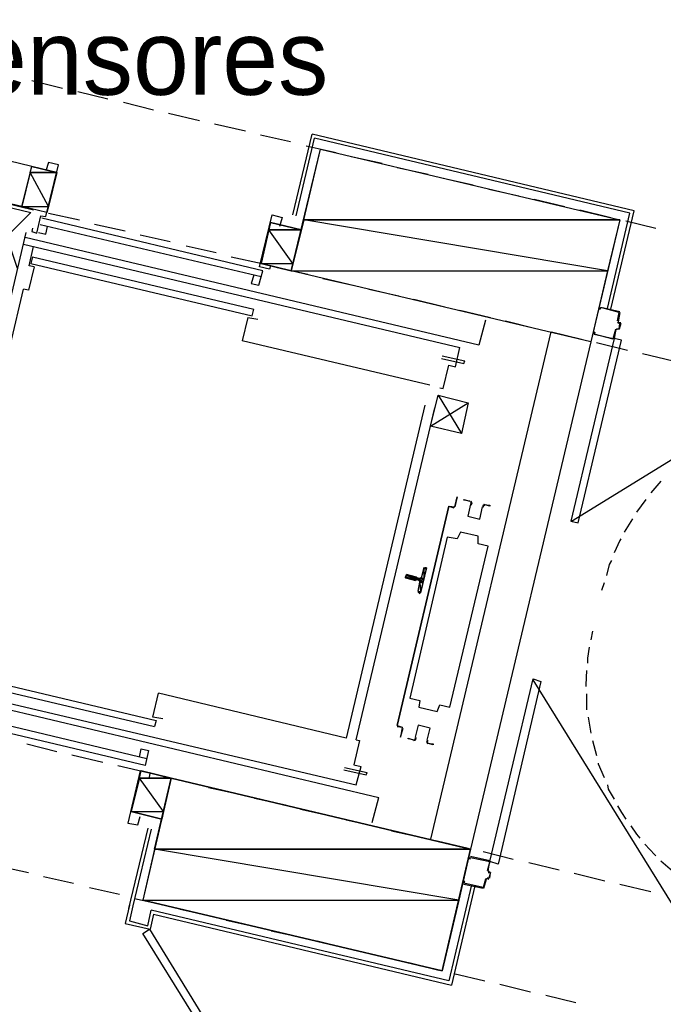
# Model space of a CAD drawing. Header units: feet. Extents: x -79 to 198, y -22 to 181.
# Tile 163 of 256: x 83 to 94, y 106 to 121. Entities that reach past the tile are written whole.
import ezdxf
from ezdxf.enums import TextEntityAlignment as Align

# ---------------------------------------------------------------- set-up
doc = ezdxf.new("R2010")
doc.units = ezdxf.units.FT
for name, color, linetype in [('A-LINEA', 7, 'CONTINUOUS'), ('A-LINEA-FINA', 9, 'CONTINUOUS'), ('A-MURO-CONCRETO', 8, 'CONTINUOUS'), ('A-NOMBRE-ESPACIO', 2, 'CONTINUOUS')]:
    doc.layers.add(name, color=color, linetype=linetype)

msp = doc.modelspace()

# ---------------------------------------------------------------- linework, layer by layer
at = {"layer": 'A-LINEA'}
for p, q in [((83.4533, 120.4044), (83.9467, 120.2844)), ((84.1867, 120.2311), (84.6667, 120.1111)), ((84.92, 120.0578), (85.4, 119.9378)), ((85.64, 119.8844), (86.1333, 119.7644)), ((86.3733, 119.7111), (86.8667, 119.6044)), ((87.1067, 119.5378), (87.5867, 119.4311)), ((87.6267, 118.2578), (87.9333, 119.5511)), ((87.6267, 118.2578), (87.9333, 119.5511)), ((87.68, 118.2444), (87.9733, 119.4844)), ((87.68, 118.2444), (87.9733, 119.4844)), ((93.0133, 118.2844), (87.9733, 119.4844)), ((93.0133, 118.2844), (87.9733, 119.4844)), ((83.4533, 119.0311), (82.0933, 119.3644)), ((87.84, 119.3644), (88.32, 119.2578)), ((88.56, 119.1911), (89.0533, 119.0844)), ((83.2933, 118.3911), (83.4533, 119.0311)), ((83.8533, 118.9378), (83.4533, 119.0311)), ((89.2933, 119.0178), (89.7867, 118.9111)), ((90.0267, 118.8444), (90.5067, 118.7378)), ((83.2933, 118.3911), (81.9333, 118.7111)), ((90.76, 118.6711), (91.24, 118.5644)), ((91.48, 118.5111), (91.9733, 118.3911)), ((83, 118.4578), (83.48, 118.3378)), ((83.6933, 118.2978), (83.2933, 118.3911)), ((92.2133, 118.3378), (92.7067, 118.2178)), ((87.1467, 117.3644), (83.6133, 118.2044)), ((83.72, 118.2844), (84.2133, 118.1778)), ((92.6533, 116.7644), (93.0133, 118.2844)), ((92.6533, 116.7644), (93.0133, 118.2844)), ((92.9467, 118.1644), (93.4267, 118.0444)), ((87.12, 117.2711), (83.5867, 118.0978)), ((84.4533, 118.1111), (84.9467, 118.0044)), ((87.2667, 118.1378), (87.12, 117.4844)), ((83.36, 117.9778), (81.6667, 110.7911)), ((90.6, 116.1778), (83.3467, 117.8978)), ((85.1867, 117.9378), (85.6667, 117.8311)), ((83.32, 117.7911), (90.2933, 116.1378)), ((83.4133, 117.4444), (83.48, 117.7511)), ((85.92, 117.7644), (86.4, 117.6578)), ((83.4667, 117.5911), (83.44, 117.4844)), ((83.4667, 117.5911), (87, 116.7511)), ((86.64, 117.5911), (87.1333, 117.4844)), ((83.4933, 117.4311), (83.4, 117.0578)), ((83.4933, 117.4311), (83.4133, 117.4444)), ((83.44, 117.4844), (86.9733, 116.6444)), ((87.3733, 117.4178), (87.8667, 117.3111)), ((87, 117.2978), (86.96, 117.1644)), ((88.1067, 117.2444), (88.5867, 117.1378)), ((81.9867, 111.4311), (83.32, 117.0711)), ((83.4, 117.0578), (83.32, 117.0711)), ((88.84, 117.0711), (89.32, 116.9644)), ((89.56, 116.9111), (90.0533, 116.7911)), ((86.9733, 116.6444), (87, 116.7511)), ((86.9067, 116.6178), (86.8133, 116.2444)), ((86.9067, 116.6178), (87.0667, 116.5911)), ((90.2933, 116.7378), (90.7867, 116.6178)), ((92.84, 116.6978), (92.84, 116.6978)), ((90.7067, 116.5778), (90.6, 116.1778)), ((91.0267, 116.5644), (91.5067, 116.4444)), ((92.7867, 116.4311), (92.76, 116.2844)), ((92.8113, 116.4306), (92.7872, 116.4157)), ((92.8139, 116.549), (92.8287, 116.525)), ((92.8267, 116.5378), (92.8667, 116.5378)), ((92.8533, 116.5244), (92.8533, 116.5244)), ((91.7467, 116.3911), (89.8267, 108.2844)), ((91.76, 116.3911), (92.24, 116.2711)), ((92.7467, 116.2844), (92.7467, 116.2844)), ((92.8, 116.4178), (92.8, 116.4178)), ((89.8133, 115.5378), (86.8133, 116.2444)), ((92.3867, 116.2311), (90.4667, 108.1244)), ((92.48, 116.2178), (92.9733, 116.0978)), ((90, 115.9644), (90.36, 115.8844)), ((90.0133, 116.0044), (90.3733, 115.9244)), ((93.2133, 116.0444), (93.7067, 115.9244)), ((90.0267, 115.4844), (90.12, 115.8578)), ((90.36, 115.8844), (90.3733, 115.9244)), ((89.9733, 115.4978), (90.0267, 115.4844)), ((92.0775, 113.3648), (95.6926, 115.5856)), ((89.9467, 115.3778), (90.32, 114.7644)), ((89.7333, 115.2178), (88.48, 109.8978)), ((88.64, 109.8711), (89.8933, 115.1778)), ((93.5067, 114.0044), (93.3467, 113.8178)), ((89.2933, 110.0978), (90.12, 113.6044)), ((90.12, 113.6044), (90.2, 113.5778)), ((93.2667, 113.7111), (93.12, 113.5111)), ((90.12, 113.5911), (90.12, 113.5911)), ((90.12, 113.5911), (90.12, 113.5911)), ((93.0533, 113.4044), (92.92, 113.1911)), ((89.68, 112.4578), (89.72, 112.6044)), ((89.7446, 112.6172), (89.7209, 112.6037)), ((89.5867, 112.4178), (89.5867, 112.4178)), ((89.6, 112.4578), (89.6533, 112.4444)), ((89.64, 112.4178), (89.6, 112.4311)), ((89.6, 112.4178), (89.6, 112.4178)), ((89.6133, 112.4711), (89.6133, 112.4711)), ((89.6267, 112.2444), (89.6533, 112.3911)), ((92.6, 112.3778), (92.56, 112.2578)), ((89.6403, 112.2277), (89.6554, 112.205)), ((92.4133, 111.6044), (92.3867, 111.4711)), ((81.92, 111.0178), (85.44, 110.1778)), ((81.08, 110.8311), (89, 108.9511)), ((81.6667, 110.7911), (88.64, 109.1511)), ((81.8933, 110.9111), (85.4133, 110.0844)), ((93.7059, 107.2256), (91.4691, 110.8307)), ((88.48, 109.8978), (85.48, 110.6178)), ((92.32, 110.6044), (92.32, 110.3511)), ((85.2667, 109.4578), (81.7467, 110.2978)), ((85.2933, 109.5644), (81.7733, 110.4044)), ((85.44, 110.1778), (85.4133, 110.0844)), ((92.3467, 110.2311), (92.3867, 109.9778)), ((92.4133, 109.8578), (92.48, 109.6178)), ((83.3733, 109.8044), (83.8533, 109.6844)), ((85.1733, 109.5911), (85.2, 109.7244)), ((84.0933, 109.6311), (84.5867, 109.5111)), ((84.8267, 109.4578), (85.3067, 109.3511)), ((88.4533, 109.4311), (88.8133, 109.3511)), ((88.64, 109.1511), (88.72, 109.4444)), ((85.56, 109.2844), (86.04, 109.1778)), ((86.28, 109.1111), (86.7733, 109.0044)), ((87.0133, 108.9378), (87.5067, 108.8311)), ((88.8933, 108.5511), (89, 108.9511)), ((87.7467, 108.7644), (88.2267, 108.6578)), ((88.48, 108.5911), (88.96, 108.4844)), ((85.3067, 108.4578), (85, 107.1778)), ((85.36, 108.4444), (85.0667, 107.2178)), ((89.2, 108.4178), (89.6933, 108.3111)), ((89.9333, 108.2578), (90.4267, 108.1378)), ((90.7733, 107.9378), (90.4667, 108.0044)), ((90.4667, 107.9911), (90.4667, 107.9911)), ((90.6667, 108.0844), (91.1467, 107.9644)), ((93.5067, 107.9378), (93.6933, 107.7778)), ((82.9067, 107.8578), (83.4, 107.7511)), ((90.7472, 107.7757), (90.7621, 107.7516)), ((90.76, 107.7778), (90.76, 107.7778)), ((91.4, 107.9111), (91.88, 107.7911)), ((83.64, 107.6844), (84.12, 107.5778)), ((90.7313, 107.6572), (90.7072, 107.6424)), ((90.7333, 107.6578), (90.76, 107.6444)), ((90.76, 107.6578), (90.76, 107.6578)), ((92.12, 107.7378), (92.6133, 107.6178)), ((84.3733, 107.5111), (84.8533, 107.4044)), ((90.48, 107.5511), (90.12, 106.0178)), ((90.5333, 107.5378), (90.16, 105.9511)), ((90.36, 107.5778), (90.36, 107.5778)), ((90.36, 107.5644), (90.6667, 107.4978)), ((90.6667, 107.5111), (90.6667, 107.5111)), ((92.8533, 107.5644), (93.3467, 107.4444)), ((85.0933, 107.3378), (85.5867, 107.2311)), ((85.0133, 107.2311), (84.9467, 106.9378)), ((85.0667, 107.2178), (85.0133, 106.9778)), ((90.12, 106.0178), (85.36, 107.1511)), ((85.8267, 107.1644), (86.3067, 107.0578)), ((85.4, 107.0844), (85.3467, 106.8444)), ((85.4, 107.0844), (90.16, 105.9511)), ((86.56, 106.9911), (87.04, 106.8844)), ((84.9467, 106.9378), (85.3467, 106.8444)), ((87.28, 106.8178), (87.7733, 106.7111)), ((88.0133, 106.6578), (88.5067, 106.5378)), ((88.7467, 106.4844), (89.2267, 106.3644)), ((89.48, 106.3111), (89.96, 106.1911)), ((90.2, 106.1378), (90.6933, 106.0178)), ((90.9333, 105.9644), (91.4267, 105.8444)), ((91.6667, 105.7911), (92.1467, 105.6711))]:
    msp.add_line(p, q, dxfattribs=at)
for points in [[(92.7067, 116.7511), (93.08, 118.3244), (87.9333, 119.5511)], [(92.7067, 116.7511), (93.08, 118.3244), (87.9333, 119.5511)], [(92.3867, 116.2311), (87.6, 117.3644), (88.0667, 119.3111), (92.8533, 118.1778), (92.3867, 116.2311)], [(83.4667, 118.0444), (83.4533, 117.9911), (83.5333, 117.9644), (83.6, 118.2444), (83.68, 118.2311), (83.88, 119.0578), (83.72, 119.0978), (83.68, 118.9644)], [(83.2267, 117.4044), (82.88, 118.4311), (83.44, 118.2978), (82.6667, 117.5378)], [(87.2667, 117.4444), (87.2533, 117.3911), (87.0933, 117.4311), (87.2933, 118.2578), (87.4533, 118.2178), (87.4133, 118.0711)], [(83.56, 117.9778), (83.68, 117.9511), (83.7067, 118.0711)], [(87.12, 117.4844), (87.6, 117.3644), (87.76, 118.0178), (87.2667, 118.1378)], [(86.96, 117.1644), (87.08, 117.1378), (87.12, 117.2711), (87.1467, 117.3644)], [(92.8133, 116.5644), (92.84, 116.6978), (92.5467, 116.7778), (92.5333, 116.7511), (92.52, 116.7511), (92.5333, 116.7778)], [(92.8533, 116.7111), (92.5467, 116.7778), (92.5467, 116.7778)], [(92.8533, 116.6978), (92.8267, 116.5511), (92.8267, 116.5511)], [(92.4267, 116.3644), (92.44, 116.3911), (92.4533, 116.3778), (92.44, 116.3511), (92.7467, 116.2844), (92.7867, 116.4311)], [(92.8, 116.4444), (92.84, 116.4311), (92.8533, 116.5244), (92.8267, 116.5378)], [(92.8667, 116.5244), (92.84, 116.4311), (92.84, 116.4311), (92.8, 116.4311)], [(92.76, 116.2844), (92.0667, 113.3644), (92.1867, 113.3378), (92.88, 116.2578), (92.76, 116.2844)], [(92.7467, 116.2711), (92.44, 116.3511), (92.44, 116.3511)], [(90.12, 115.8578), (90.2267, 115.8311), (90.2933, 116.1378)], [(89.8267, 114.8844), (90.4267, 115.2578), (90.32, 114.7644), (89.8267, 114.8844), (89.9467, 115.3778), (90.4267, 115.2578)], [(90.12, 113.6044), (89.2933, 110.0978), (89.2933, 110.0978)], [(90.12, 113.6044), (90.2133, 113.5911), (90.2533, 113.7511), (90.2133, 113.5911), (90.2133, 113.5911)], [(90.4533, 113.6844), (90.36, 113.6978), (90.36, 113.7111), (90.4533, 113.6844)], [(90.4664, 113.6369), (90.4209, 113.4442), (90.6135, 113.3986), (90.6592, 113.5913)], [(90.4664, 113.6369), (90.4209, 113.4442), (90.6135, 113.3986), (90.6592, 113.5913)], [(90.4706, 113.6342), (90.4797, 113.6543), (90.4648, 113.6705)], [(90.4777, 113.6228), (90.4929, 113.6564), (90.468, 113.6835)], [(90.694, 113.6303), (90.6596, 113.6172), (90.6582, 113.5804)], [(90.6911, 113.6173), (90.6704, 113.6095), (90.6696, 113.5874)], [(90.68, 113.6311), (90.7733, 113.6178), (90.7733, 113.6044), (90.68, 113.6311)], [(90.1333, 110.3911), (90.7467, 112.9644), (90.5867, 113.0044), (90.5867, 113.1244), (90.3067, 113.1911), (90.2533, 113.0844), (90.0933, 113.1111), (89.4933, 110.5378), (89.6533, 110.4978), (89.64, 110.3911), (89.9333, 110.3244), (89.9733, 110.4311), (90.1333, 110.3911)], [(92.8667, 113.0844), (92.8533, 113.0578), (92.76, 112.8578)], [(92.72, 112.7378), (92.68, 112.6711), (92.64, 112.4978)], [(89.5867, 112.4178), (89.4267, 112.4578), (89.44, 112.5111), (89.6, 112.4711)], [(89.7467, 112.6178), (89.76, 112.6178), (89.6667, 112.2178), (89.6533, 112.2178)], [(89.6661, 112.3798), (89.6637, 112.395), (89.6513, 112.4039)], [(89.6554, 112.445), (89.6705, 112.4474), (89.6795, 112.4598)], [(92.36, 111.3511), (92.3333, 111.1778), (92.3333, 111.0978)], [(92.32, 110.9778), (92.3067, 110.7511), (92.3067, 110.7244)], [(90.7733, 107.9244), (91.4667, 110.8444), (91.5867, 110.8044), (90.9067, 107.8844), (90.7733, 107.9244)], [(85.5467, 110.2044), (85.3867, 110.2311), (85.48, 110.6178)], [(89.2933, 110.0978), (89.3733, 110.0711), (89.3733, 110.0711)], [(89.2933, 110.0844), (89.3733, 110.0711), (89.3467, 109.9111), (89.3867, 110.0578)], [(89.7736, 109.8654), (89.8191, 110.058), (89.6265, 110.1036), (89.5808, 109.911)], [(89.7736, 109.8654), (89.8191, 110.058), (89.6265, 110.1036), (89.5808, 109.911)], [(88.64, 109.8711), (88.6933, 109.8578), (88.6, 109.4711), (88.72, 109.4444)], [(89.5467, 109.8711), (89.4667, 109.8844), (89.4667, 109.8978), (89.5467, 109.8711)], [(89.5593, 109.8586), (89.5937, 109.8717), (89.5951, 109.9085)], [(89.5623, 109.8716), (89.5829, 109.8794), (89.5838, 109.9015)], [(89.7757, 109.8661), (89.7604, 109.8325), (89.7853, 109.8054)], [(89.7827, 109.8547), (89.7736, 109.8346), (89.7885, 109.8184)], [(85.2, 109.7244), (85.32, 109.6978), (85.2667, 109.4578)], [(89.7733, 109.8178), (89.8667, 109.8044), (89.8667, 109.7911), (89.7733, 109.8178)], [(85.3333, 109.2711), (85.3467, 109.3378), (85.1867, 109.3778), (84.9867, 108.5378), (85.1467, 108.5111), (85.1867, 108.6444)], [(85.04, 108.7244), (85.5333, 108.6044), (85.68, 109.2578), (85.2, 109.3778)], [(88.44, 109.3911), (88.8, 109.3111), (88.8133, 109.3511)], [(92.5067, 109.4978), (92.5067, 109.4844), (92.6, 109.2711)], [(90.0133, 106.1778), (90.4667, 108.1244), (85.68, 109.2578), (85.2267, 107.3111), (90.0133, 106.1778)], [(92.6533, 109.1511), (92.6667, 109.0844), (92.76, 108.9244)], [(92.8133, 108.8178), (92.88, 108.7111), (92.9467, 108.6044)], [(93.0267, 108.4978), (93.12, 108.3644), (93.1733, 108.2978)], [(93.2533, 108.2044), (93.4133, 108.0311), (93.4267, 108.0178)], [(90.4533, 107.9911), (90.4533, 107.9644), (90.4667, 107.9911), (90.7733, 107.9244), (90.7333, 107.7778)], [(90.7467, 107.7778), (90.7733, 107.9244), (90.7733, 107.9244)], [(90.7067, 107.6444), (90.6667, 107.5111), (90.36, 107.5778), (90.3733, 107.6044), (90.36, 107.6044), (90.36, 107.5778)], [(90.68, 107.4978), (90.72, 107.6444), (90.72, 107.6444)], [(90.7467, 107.7511), (90.7867, 107.7511), (90.76, 107.6578), (90.7333, 107.6578)], [(90.7733, 107.6578), (90.7867, 107.7511), (90.7867, 107.7511), (90.7467, 107.7644)], [(85.0133, 106.9778), (85.3067, 106.8978), (85.36, 107.1511)], [(85.3333, 106.8444), (86.9067, 104.2844), (86.8133, 104.2178), (85.2267, 106.7778), (85.3333, 106.8444)]]:
    msp.add_lwpolyline(points, dxfattribs=at)
at = {"layer": 'A-LINEA-FINA'}
for p, q in [((89.6, 112.4711), (89.44, 112.5111)), ((89.6, 112.4578), (89.44, 112.4978)), ((89.76, 112.6044), (89.72, 112.6178)), ((89.76, 112.6044), (89.72, 112.6178)), ((89.76, 112.6178), (89.7333, 112.6178)), ((89.76, 112.6178), (89.7333, 112.6178)), ((89.76, 112.6178), (89.7467, 112.6178)), ((89.5867, 112.4311), (89.4267, 112.4711)), ((89.5867, 112.4178), (89.4267, 112.4578)), ((89.7067, 112.4044), (89.64, 112.4178)), ((89.7067, 112.3911), (89.6533, 112.4178)), ((89.7067, 112.3778), (89.6533, 112.3911)), ((89.72, 112.4444), (89.6667, 112.4578)), ((89.72, 112.4311), (89.6667, 112.4444)), ((89.6667, 112.2178), (89.6267, 112.2311)), ((89.6667, 112.2178), (89.64, 112.2311)), ((89.6667, 112.2178), (89.64, 112.2178)), ((89.6667, 112.2178), (89.64, 112.2178))]:
    msp.add_line(p, q, dxfattribs=at)
for points in [[(89.44, 112.4978), (89.7067, 112.4044), (89.4267, 112.4711), (89.44, 112.4978), (89.44, 112.4978)], [(89.44, 112.5111), (89.6, 112.4711), (89.6, 112.4711), (89.44, 112.5111)], [(89.6, 112.4711), (89.6, 112.4711), (89.44, 112.5111), (89.6, 112.4711), (89.6, 112.4711)], [(89.44, 112.5111), (89.6, 112.4711), (89.44, 112.4978), (89.44, 112.5111), (89.44, 112.5111)], [(89.6, 112.4578), (89.6, 112.4578), (89.44, 112.4978), (89.6, 112.4578)], [(89.6, 112.4578), (89.44, 112.4978), (89.6, 112.4711), (89.6, 112.4578), (89.6, 112.4578)], [(89.44, 112.4978), (89.6, 112.4578), (89.6, 112.4578), (89.44, 112.4978)], [(89.6, 112.4578), (89.6, 112.4578), (89.44, 112.4978), (89.6, 112.4578), (89.6, 112.4578)], [(89.44, 112.4978), (89.6, 112.4578), (89.6, 112.4578), (89.44, 112.4978)], [(89.6, 112.4578), (89.6, 112.4578), (89.44, 112.4978), (89.6, 112.4578)], [(89.44, 112.4978), (89.6, 112.4578), (89.6, 112.4578), (89.44, 112.4978), (89.44, 112.4978)], [(89.44, 112.4978), (89.6, 112.4578), (89.6, 112.4578), (89.44, 112.4978)], [(89.6, 112.4578), (89.6, 112.4578), (89.44, 112.4978), (89.6, 112.4578), (89.6, 112.4578)], [(89.44, 112.4978), (89.6, 112.4578), (89.6, 112.4578), (89.44, 112.4978)], [(89.6, 112.4578), (89.6, 112.4578), (89.44, 112.4978), (89.6, 112.4578), (89.6, 112.4578)], [(89.44, 112.4978), (89.6, 112.4578), (89.6, 112.4578), (89.44, 112.4978)], [(89.6, 112.4578), (89.6, 112.4578), (89.44, 112.4978), (89.6, 112.4578), (89.6, 112.4578)], [(89.72, 112.4311), (89.44, 112.4978), (89.7067, 112.4044), (89.72, 112.4311)], [(89.72, 112.6044), (89.72, 112.4444), (89.68, 112.4578), (89.72, 112.6044)], [(89.7333, 112.6178), (89.76, 112.6044), (89.72, 112.6178), (89.7333, 112.6178)], [(89.72, 112.6178), (89.76, 112.6044), (89.76, 112.6044), (89.72, 112.6178)], [(89.76, 112.6044), (89.76, 112.6044), (89.72, 112.6178), (89.76, 112.6044)], [(89.72, 112.6178), (89.76, 112.6044), (89.72, 112.6044), (89.72, 112.6178), (89.72, 112.6178)], [(89.72, 112.6178), (89.76, 112.6044), (89.76, 112.6044), (89.72, 112.6178), (89.72, 112.6178)], [(89.76, 112.6044), (89.72, 112.6044), (89.72, 112.4444), (89.76, 112.6044)], [(89.7467, 112.6178), (89.76, 112.6178), (89.7333, 112.6178), (89.7467, 112.6178)], [(89.7333, 112.6178), (89.76, 112.6178), (89.76, 112.6178), (89.7333, 112.6178)], [(89.76, 112.6178), (89.76, 112.6178), (89.7333, 112.6178), (89.76, 112.6178)], [(89.7333, 112.6178), (89.76, 112.6178), (89.76, 112.6178), (89.7333, 112.6178)], [(89.76, 112.6178), (89.76, 112.6178), (89.7333, 112.6178), (89.76, 112.6178), (89.76, 112.6178)], [(89.76, 112.6178), (89.7333, 112.6178), (89.76, 112.6044), (89.76, 112.6178)], [(89.4267, 112.4711), (89.6, 112.4311), (89.6, 112.4311), (89.4267, 112.4711)], [(89.6, 112.4311), (89.6, 112.4311), (89.4267, 112.4711), (89.6, 112.4311), (89.6, 112.4311)], [(89.4267, 112.4711), (89.6, 112.4311), (89.6, 112.4311), (89.4267, 112.4711)], [(89.6, 112.4311), (89.6, 112.4311), (89.4267, 112.4711), (89.6, 112.4311), (89.6, 112.4311)], [(89.4267, 112.4711), (89.6, 112.4311), (89.6, 112.4311), (89.4267, 112.4711)], [(89.6, 112.4311), (89.6, 112.4311), (89.4267, 112.4711), (89.6, 112.4311), (89.6, 112.4311)], [(89.5867, 112.4311), (89.5867, 112.4311), (89.4267, 112.4711), (89.5867, 112.4311)], [(89.5867, 112.4311), (89.4267, 112.4711), (89.6, 112.4311), (89.5867, 112.4311), (89.5867, 112.4311)], [(89.4267, 112.4711), (89.5867, 112.4311), (89.4267, 112.4578), (89.4267, 112.4711), (89.4267, 112.4711)], [(89.4267, 112.4578), (89.5867, 112.4178), (89.5867, 112.4178), (89.4267, 112.4578)], [(89.5867, 112.4178), (89.5867, 112.4178), (89.4267, 112.4578), (89.5867, 112.4178)], [(89.5867, 112.4178), (89.4267, 112.4578), (89.5867, 112.4311), (89.5867, 112.4178), (89.5867, 112.4178)], [(89.4267, 112.4578), (89.5867, 112.4178), (89.5867, 112.4178), (89.4267, 112.4578)], [(89.5867, 112.4178), (89.5867, 112.4178), (89.4267, 112.4578), (89.5867, 112.4178), (89.5867, 112.4178)], [(89.4267, 112.4578), (89.5867, 112.4178), (89.5867, 112.4178), (89.4267, 112.4578)], [(89.5867, 112.4178), (89.5867, 112.4178), (89.4267, 112.4578), (89.5867, 112.4178), (89.5867, 112.4178)], [(89.6533, 112.3911), (89.6667, 112.2311), (89.6267, 112.2444), (89.6533, 112.3911)], [(89.64, 112.4178), (89.7067, 112.4044), (89.7067, 112.4044), (89.64, 112.4178)], [(89.7067, 112.4044), (89.7067, 112.4044), (89.64, 112.4178), (89.7067, 112.4044), (89.7067, 112.4044)], [(89.64, 112.4178), (89.7067, 112.4044), (89.6533, 112.4178), (89.64, 112.4178), (89.64, 112.4178)], [(89.6667, 112.4444), (89.72, 112.4311), (89.6533, 112.4444), (89.6667, 112.4444), (89.6667, 112.4444)], [(89.6533, 112.4444), (89.72, 112.4311), (89.72, 112.4311), (89.6533, 112.4444)], [(89.72, 112.4311), (89.72, 112.4311), (89.6533, 112.4444), (89.72, 112.4311), (89.72, 112.4311)], [(89.6533, 112.4444), (89.72, 112.4311), (89.72, 112.4311), (89.6533, 112.4444)], [(89.72, 112.4311), (89.72, 112.4311), (89.6533, 112.4444), (89.72, 112.4311), (89.72, 112.4311)], [(89.6533, 112.4444), (89.72, 112.4311), (89.72, 112.4311), (89.6533, 112.4444)], [(89.72, 112.4311), (89.72, 112.4311), (89.6533, 112.4444), (89.72, 112.4311), (89.72, 112.4311)], [(89.7067, 112.3911), (89.7067, 112.3911), (89.6533, 112.4178), (89.7067, 112.3911)], [(89.7067, 112.3911), (89.6533, 112.4178), (89.7067, 112.4044), (89.7067, 112.3911), (89.7067, 112.3911)], [(89.6533, 112.4178), (89.7067, 112.3911), (89.6533, 112.4044), (89.6533, 112.4178), (89.6533, 112.4178)], [(89.6533, 112.4044), (89.7067, 112.3911), (89.7067, 112.3911), (89.6533, 112.4044)], [(89.7067, 112.3911), (89.7067, 112.3911), (89.6533, 112.4044), (89.7067, 112.3911), (89.7067, 112.3911)], [(89.6533, 112.4044), (89.7067, 112.3911), (89.7067, 112.3911), (89.6533, 112.4044)], [(89.7067, 112.3911), (89.7067, 112.3911), (89.6533, 112.4044), (89.7067, 112.3911), (89.7067, 112.3911)], [(89.6533, 112.4044), (89.7067, 112.3911), (89.7067, 112.3911), (89.6533, 112.4044)], [(89.7067, 112.3911), (89.7067, 112.3911), (89.6533, 112.4044), (89.7067, 112.3911), (89.7067, 112.3911)], [(89.7067, 112.3911), (89.6533, 112.4044), (89.7067, 112.3778), (89.7067, 112.3911)], [(89.6533, 112.4044), (89.7067, 112.3778), (89.6533, 112.3911), (89.6533, 112.4044)], [(89.6533, 112.3911), (89.7067, 112.3778), (89.7067, 112.3778), (89.6533, 112.3911), (89.6533, 112.3911)], [(89.7067, 112.3778), (89.6533, 112.3911), (89.6667, 112.2311), (89.7067, 112.3778)], [(89.72, 112.4444), (89.68, 112.4578), (89.6667, 112.4578), (89.72, 112.4444), (89.72, 112.4444)], [(89.72, 112.4444), (89.72, 112.4444), (89.6667, 112.4578), (89.72, 112.4444)], [(89.6667, 112.4578), (89.72, 112.4444), (89.72, 112.4444), (89.6667, 112.4578)], [(89.72, 112.4444), (89.72, 112.4444), (89.6667, 112.4578), (89.72, 112.4444), (89.72, 112.4444)], [(89.72, 112.4444), (89.6667, 112.4578), (89.72, 112.4311), (89.72, 112.4444)], [(89.6667, 112.4578), (89.72, 112.4311), (89.6667, 112.4444), (89.6667, 112.4578), (89.6667, 112.4578)], [(89.6667, 112.4444), (89.72, 112.4311), (89.72, 112.4311), (89.6667, 112.4444)], [(89.72, 112.4311), (89.72, 112.4311), (89.6667, 112.4444), (89.72, 112.4311), (89.72, 112.4311)], [(89.68, 112.4578), (89.72, 112.4444), (89.72, 112.4444), (89.68, 112.4578)], [(89.6667, 112.2311), (89.6267, 112.2444), (89.6267, 112.2311), (89.6667, 112.2311), (89.6667, 112.2311)], [(89.6267, 112.2444), (89.6667, 112.2311), (89.6667, 112.2311), (89.6267, 112.2444), (89.6267, 112.2444)], [(89.64, 112.2311), (89.6667, 112.2178), (89.6267, 112.2311), (89.64, 112.2311)], [(89.6267, 112.2311), (89.6667, 112.2178), (89.6667, 112.2178), (89.6267, 112.2311)], [(89.6667, 112.2178), (89.6667, 112.2178), (89.6267, 112.2311), (89.6667, 112.2178)], [(89.6667, 112.2178), (89.6267, 112.2311), (89.6667, 112.2311), (89.6667, 112.2178), (89.6667, 112.2178)], [(89.6267, 112.2311), (89.6667, 112.2178), (89.6667, 112.2178), (89.6267, 112.2311), (89.6267, 112.2311)], [(89.64, 112.2311), (89.6667, 112.2178), (89.64, 112.2178), (89.64, 112.2311)], [(89.64, 112.2178), (89.6667, 112.2178), (89.6667, 112.2178), (89.64, 112.2178)], [(89.6667, 112.2178), (89.6667, 112.2178), (89.64, 112.2178), (89.6667, 112.2178)], [(89.64, 112.2178), (89.6667, 112.2178), (89.6533, 112.2178), (89.64, 112.2178), (89.64, 112.2178)], [(89.64, 112.2178), (89.6667, 112.2178), (89.6667, 112.2178), (89.64, 112.2178), (89.64, 112.2178)]]:
    msp.add_lwpolyline(points, dxfattribs=at)
at = {"layer": 'A-MURO-CONCRETO'}
for points in [[(88.0667, 119.3111), (92.8533, 118.1778), (87.8, 118.1778), (88.0667, 119.3111), (88.0667, 119.3111)], [(83.4533, 119.0311), (83.8533, 118.9378), (83.4267, 118.9378), (83.4533, 119.0311), (83.4533, 119.0311)], [(83.4267, 118.9378), (83.2933, 118.3911), (83.72, 118.3911), (83.4267, 118.9378)], [(83.4267, 118.9378), (83.8533, 118.9378), (83.72, 118.3911), (83.4267, 118.9378), (83.4267, 118.9378)], [(83.2933, 118.3911), (83.72, 118.3911), (83.6933, 118.2978), (83.2933, 118.3911), (83.2933, 118.3911)], [(87.8, 118.1778), (87.6, 117.3644), (92.6533, 117.3644), (87.8, 118.1778)], [(87.8, 118.1778), (92.8533, 118.1778), (92.6533, 117.3644), (87.8, 118.1778), (87.8, 118.1778)], [(87.24, 118.0178), (87.12, 117.4844), (87.6267, 117.4844), (87.24, 118.0178)], [(87.2667, 118.1378), (87.76, 118.0178), (87.24, 118.0178), (87.2667, 118.1378), (87.2667, 118.1378)], [(87.24, 118.0178), (87.76, 118.0178), (87.6267, 117.4844), (87.24, 118.0178), (87.24, 118.0178)], [(87.12, 117.4844), (87.6267, 117.4844), (87.6, 117.3644), (87.12, 117.4844), (87.12, 117.4844)], [(87.6, 117.3644), (92.6533, 117.3644), (92.3867, 116.2311), (87.6, 117.3644), (87.6, 117.3644)], [(85.2, 109.3778), (85.68, 109.2578), (85.1733, 109.2578), (85.2, 109.3778), (85.2, 109.3778)], [(85.1733, 109.2578), (85.04, 108.7244), (85.56, 108.7244), (85.1733, 109.2578)], [(85.1733, 109.2578), (85.68, 109.2578), (85.56, 108.7244), (85.1733, 109.2578), (85.1733, 109.2578)], [(85.68, 109.2578), (90.4667, 108.1244), (85.4133, 108.1244), (85.68, 109.2578), (85.68, 109.2578)], [(85.04, 108.7244), (85.56, 108.7244), (85.5333, 108.6044), (85.04, 108.7244), (85.04, 108.7244)], [(85.4133, 108.1244), (85.2267, 107.3111), (90.28, 107.3111), (85.4133, 108.1244)], [(85.4133, 108.1244), (90.4667, 108.1244), (90.28, 107.3111), (85.4133, 108.1244), (85.4133, 108.1244)], [(85.2267, 107.3111), (90.28, 107.3111), (90.0133, 106.1778), (85.2267, 107.3111), (85.2267, 107.3111)]]:
    msp.add_lwpolyline(points, dxfattribs=at)

# ---------------------------------------------------------------- texts
at = {"layer": 'A-NOMBRE-ESPACIO'}
msp.add_text('Ascensores', height=1.2, dxfattribs=at).set_placement((84, 120.1778), align=Align.CENTER)

doc.saveas('drawing.dxf')
